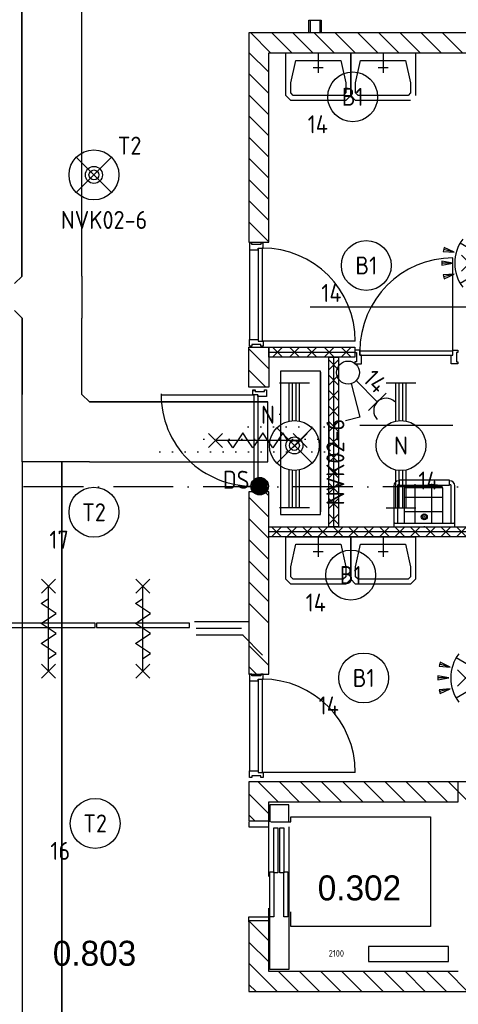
# Model space of a CAD drawing. Header units: millimetres. Extents: x 90707 to 259985, y -1262 to 84291.
# Tile 39 of 85: x 131388 to 135787, y 43625 to 53486. Entities that reach past the tile are written whole.
import ezdxf
from ezdxf.enums import TextEntityAlignment as Align

# ---------------------------------------------------------------- set-up
doc = ezdxf.new("R2010")
doc.units = ezdxf.units.MM
doc.header["$LTSCALE"] = 100
for name, pattern in [('B-SL0', [100000000.0, 0, -100000000.0]), ('CENTER2', [11.25, 7.5, -1.25, 1.25, -1.25]), ('CENTERX2', [40, 25, -5, 5, -5]), ('DASHDOT', [9, 6, -1.5, 0, -1.5]), ('HIDDEN', [9.525, 6.35, -3.175])]:
    doc.linetypes.add(name, pattern=pattern)
doc.layers.get('0').update_dxf_attribs({"linetype": 'CONTINUOUS'})
for name, color, linetype in [('AL$7----_STRAMIEN', 1, 'DASHDOT'), ('AL$8----_HULPLIJNEN', 2, 'CONTINUOUS'), ('AL22----_BINNENWAND', 7, 'CONTINUOUS'), ('AL28----_KONSTRUKTIE', 3, 'CONTINUOUS'), ('AL31----_BUITENKOZ', 7, 'CONTINUOUS'), ('AL32----_BINNENKOZ', 7, 'CONTINUOUS'), ('AL32----_DRAAIR', 7, 'CONTINUOUS'), ('AL32----_DRAAIRICHTING', 1, 'CONTINUOUS'), ('AL65----_BEVEILIGING', 7, 'CONTINUOUS'), ('AL66----_TRANSPINST', 7, 'CONTINUOUS'), ('AL74----_INRSANITAIR', 7, 'CONTINUOUS'), ('ALL-----_REFLIJNEN', 8, 'CONTINUOUS'), ('ALXA1---_RASTER50', 12, 'CONTINUOUS'), ('ALXA7---_KALKZVUIL', 1, 'CONTINUOUS'), ('ALXAB---_PREFABBETON', 1, 'CONTINUOUS'), ('BOUW', 8, 'CONTINUOUS'), ('EB63101-_ATTRIB', 2, 'CONTINUOUS'), ('EB63102-_ATTRIB', 2, 'CONTINUOUS'), ('EB63501-_ATTRIB', 2, 'CONTINUOUS'), ('EB6521--_ATTRIB', 2, 'CONTINUOUS'), ('EL63101-_LICHT-ARM', 3, 'CONTINUOUS'), ('EL63102-_LICHT-SCH', 3, 'CONTINUOUS'), ('EL6333--_BEWAKING', 3, 'CONTINUOUS'), ('EL63501-_NOODVRL-ARM', 3, 'CONTINUOUS'), ('EL6441--_DATACOM', 3, 'CONTINUOUS'), ('EL6521--_BEWAKING', 3, 'CONTINUOUS'), ('KABELGOOT', 8, 'CONTINUOUS'), ('STRAMIEN', 1, 'CENTER2'), ('VOLGNUMMER', 7, 'CONTINUOUS')]:
    doc.layers.add(name, color=color, linetype=linetype)
doc.styles.add('1_8', font='ISO', dxfattribs={"height": 1.8})
doc.styles.add('2_0', font='iso', dxfattribs={"height": 200})
doc.styles.add('BURO-025', font='BUROFONT.shx', dxfattribs={"height": 250})
doc.styles.add('NORATT', font='isocp.shx')
doc.styles.get("Standard").update_dxf_attribs({"font": 'iso.shx'})

# ---------------------------------------------------------------- blocks, each defined once
blk = doc.blocks.new('ES3G00')
blk.add_circle((0, 0), 2.5)
at = {"color": 6, "style": '1_8'}
for tag, flags, p in [('SCHAK', 8, (3.5, 2.75)), ('A_CODE', 8, (0, 0)), ('GROEP', 8, (-3.5, -2.75)), ('KAST', 9, (3.5, -2.75))]:
    blk.add_attdef(tag, text='', height=1.8, dxfattribs=dict(at, flags=flags)).set_placement(p, align=Align.MIDDLE)
blk = doc.blocks.new('EJ3T20')
at = {"color": 0}
for p, q in [((-6.25, -1.5), (-6.25, 1.5)), ((-6.25, -1.5), (-6.25, 1.5)), ((6.25, -1.5), (6.25, 1.5)), ((6.25, -1.5), (6.25, 1.5)), ((-6.25, 0.525), (-2.444, 0.525)), ((-6.25, 0.525), (-2.444, 0.525)), ((-6.25, 0.175), (-2.494, 0.175)), ((-6.25, 0.175), (-2.494, 0.175)), ((2.444, 0.525), (6.25, 0.525)), ((2.444, 0.525), (6.25, 0.525)), ((2.494, 0.175), (6.25, 0.175)), ((2.494, 0.175), (6.25, 0.175)), ((-6.25, -0.175), (-2.494, -0.175)), ((-6.25, -0.175), (-2.494, -0.175)), ((-6.25, -0.525), (-2.444, -0.525)), ((-6.25, -0.525), (-2.444, -0.525)), ((2.444, -0.525), (6.25, -0.525)), ((2.444, -0.525), (6.25, -0.525)), ((2.494, -0.175), (6.25, -0.175)), ((2.494, -0.175), (6.25, -0.175))]:
    blk.add_line(p, q, dxfattribs=at)
blk.add_circle((0, 0), 2.5, dxfattribs=at)
blk.add_circle((0, 0), 2.5, dxfattribs=at)
at = {"style": 'NORATT', "flags": 9}
blk.add_attdef('GELIJK', text='', height=1.8, dxfattribs=at).set_placement((3.5, 5), align=Align.MIDDLE_CENTER)
at = {"color": 6}
for tag, style, flags, p in [('SCHAK', 'NORATT', 8, (3.5, 2.75)), ('SCHAK', '1_8', 8, (3.5, 2.75)), ('A_CODE', 'NORATT', 8, (0, 0)), ('A_CODE', '1_8', 8, (0, 0)), ('GROEP', 'NORATT', 8, (-3.5, -2.75)), ('GROEP', '1_8', 8, (-3.5, -2.75)), ('KAST', 'NORATT', 9, (3.5, -2.75)), ('KAST', '1_8', 9, (3.5, -2.75))]:
    blk.add_attdef(tag, text='', height=1.8, dxfattribs=dict(at, style=style, flags=flags)).set_placement(p, align=Align.MIDDLE)
blk = doc.blocks.new('ES3G01')
at = {"color": 0}
for p, q in [((-1.768, 1.768), (1.768, -1.768)), ((1.768, 1.768), (-1.768, -1.768))]:
    blk.add_line(p, q, dxfattribs=at)
at = {"color": 6}
blk.add_lwpolyline([(1.768, -1.768), (1.75, -1.75)], dxfattribs=at)
blk.add_circle((0, 0), 2.5)
at = {"color": 0}
for radius in [0.85, 0.5]:
    blk.add_circle((0, 0), radius, dxfattribs=at)
at = {"color": 6, "style": '1_8'}
for tag, flags, p in [('A_CODE', 8, (-3.5, 2.75)), ('SCHAK', 8, (3.5, 2.75)), ('GROEP', 8, (-3.5, -2.75)), ('KAST', 9, (3.5, -2.75))]:
    blk.add_attdef(tag, text='', height=1.8, dxfattribs=dict(at, flags=flags)).set_placement(p, align=Align.MIDDLE)
blk = doc.blocks.new('ES652116')
for p, q in [((1.557, 1.087), (2.619, 1.372)), ((-0.813, -0.813), (0.813, 0.813)), ((0.813, -0.813), (-0.813, 0.813)), ((1.7, 0), (2.8, 0)), ((1.557, -1.087), (2.619, -1.372))]:
    blk.add_line(p, q)
blk.add_lwpolyline([(0.964, 2), (-2.5, 0), (0.964, -2)])
for points in [[(2.671, 1.179), (2.568, 1.565), (1.557, 1.087)], [(2.8, -0.2), (2.8, 0.2), (1.7, 0)], [(2.568, -1.565), (2.671, -1.179), (1.557, -1.087)]]:
    blk.add_lwpolyline(points, close=True)
blk.add_arc((-2.5, 0), 4, 322.81924, 37.18076)
at = {"style": '1_8'}
for tag, flags, p in [('SCHAK', 8, (3, 5.5)), ('KAST', 9, (-3, 0.5)), ('M_CODE', 9, (0, 0)), ('DOEL', 9, (-3, -2)), ('GROEP', 9, (-3, -4.5))]:
    blk.add_attdef(tag, text='', height=1.8, dxfattribs=dict(at, flags=flags)).set_placement(p, align=Align.MIDDLE_CENTER)
at = {"style": '1_8', "flags": 8}
blk.add_attdef('CODE', text='', height=1.8, dxfattribs=at).set_placement((0, 0), align=Align.MIDDLE)
blk = doc.blocks.new('EJ3T21')
at = {"color": 0}
for p, q in [((-6.25, -1.5), (-6.25, 1.5)), ((-1.768, 1.768), (1.768, -1.768)), ((1.768, 1.768), (-1.768, -1.768)), ((6.25, -1.5), (6.25, 1.5)), ((-6.25, 0.525), (-2.444, 0.525)), ((-6.25, 0.175), (-2.494, 0.175)), ((2.444, 0.525), (6.25, 0.525)), ((2.494, 0.175), (6.25, 0.175)), ((-6.25, -0.175), (-2.494, -0.175)), ((-6.25, -0.525), (-2.444, -0.525)), ((2.444, -0.525), (6.25, -0.525)), ((2.494, -0.175), (6.25, -0.175))]:
    blk.add_line(p, q, dxfattribs=at)
at = {"color": 6}
blk.add_lwpolyline([(1.768, -1.768), (1.75, -1.75)], dxfattribs=at)
at = {"color": 0}
for radius in [2.5, 0.85, 0.5]:
    blk.add_circle((0, 0), radius, dxfattribs=at)
at = {"color": 6, "style": '1_8'}
for tag, flags, p in [('A_CODE', 8, (-3.5, 2.75)), ('SCHAK', 8, (3.5, 2.75)), ('GROEP', 8, (-3.5, -2.75)), ('KAST', 9, (3.5, -2.75))]:
    blk.add_attdef(tag, text='', height=1.8, dxfattribs=dict(at, flags=flags)).set_placement(p, align=Align.MIDDLE)
blk = doc.blocks.new('ES652102')
for p, q in [((-1.5, 0.9), (-1.5, -0.9)), ((-1.25, 1.22), (-1.25, -1.22)), ((-1, 1.44), (-1, -1.44)), ((-0.75, 1.58), (-0.75, -1.58)), ((-0.5, 1.68), (-0.5, -1.68)), ((-0.25, 1.73), (-0.25, -1.73)), ((0, 1.75), (0, -1.75)), ((0.25, 1.73), (0.25, -1.73)), ((0.5, 1.68), (0.5, -1.68)), ((0.75, 1.58), (0.75, -1.58)), ((1, 1.44), (1, -1.44)), ((1.25, 1.22), (1.25, -1.22)), ((1.5, -0.9), (1.5, 0.9))]:
    blk.add_line(p, q)
blk.add_circle((0, 0), 1.75)
at = {"style": '1_8'}
for tag, p in [('NUMMER', (0, 3.5)), ('CODE', (0, 0))]:
    blk.add_attdef(tag, text='', height=1.8, dxfattribs=at).set_placement(p, align=Align.MIDDLE)
at = {"style": '1_8', "flags": 9}
blk.add_attdef('M_CODE', text='', height=1.8, dxfattribs=at).set_placement((0, 0), align=Align.MIDDLE)
blk = doc.blocks.new('ES3W1A---ES3S1')
for p, q in [((1.25, 4.15), (-1.25, 4.15)), ((1.25, 4.15), (-1.25, 4.15)), ((0, 4.15), (0, 1.15)), ((0, 4.15), (0, 1.15))]:
    blk.add_line(p, q)
blk.add_lwpolyline([(0.575, 0.996), (2.309, 4), (3.608, 3.25)])
blk.add_lwpolyline([(0.575, 0.996), (2.309, 4), (3.608, 3.25)])
blk.add_circle((0, 0), 1.15)
blk.add_circle((0, 0), 1.15)
blk.add_arc((0, 5.4), 1.25, 180, 0)
blk.add_arc((0, 5.4), 1.25, 180, 0)
for tag, style, flags, p in [('VERMOGEN', 'NORATT', 9, (-2.5, 6.65)), ('VERMOGEN', '1_8', 9, (-2.5, 6.65)), ('GROEP', 'NORATT', 8, (0, 7.15)), ('GROEP', '1_8', 8, (0, 7.15)), ('KAST', '1_8', 9, (2.5, 6.65))]:
    blk.add_attdef(tag, text='', height=1.8, rotation=90, dxfattribs=dict(style=style, flags=flags)).set_placement(p, align=Align.MIDDLE)
at = {"width": 0.7, "flags": 8}
for tag, style, p in [('SCHAK', 'NORATT', (2.5, 6.775)), ('SCHAK', '1_8', (2.5, 6.775)), ('TAL', 'NORATT', (-2.5, 6.65)), ('TAL', '1_8', (-2.5, 6.65)), ('DOEL', 'NORATT', (-1.5, 2.65)), ('DOEL', '1_8', (-1.5, 2.65))]:
    blk.add_attdef(tag, text='', height=1.8, rotation=90, dxfattribs=dict(at, style=style)).set_placement(p, align=Align.MIDDLE)
for tag, style, flags, p in [('SCHAK', '1_8', 8, (3, 5.5)), ('KAST', 'NORATT', 9, (-3, 0.5)), ('KAST', '1_8', 9, (-3, 0.5)), ('M_CODE', 'NORATT', 9, (0, 0)), ('M_CODE', '1_8', 9, (0, 0)), ('DOEL', '1_8', 9, (-3, -2)), ('GROEP', '1_8', 9, (-3, -4.5))]:
    blk.add_attdef(tag, text='', height=1.8, dxfattribs=dict(style=style, flags=flags)).set_placement(p, align=Align.MIDDLE_CENTER)
blk = doc.blocks.new('EH100000')
at = {"linetype": 'ByBlock'}
for p, q in [((1, 0.5), (0, 0.5)), ((1, 0.5, 1), (0, 0.5, 1)), ((0, -0.5, 1), (1, -0.5, 1)), ((1, -0.5), (0, -0.5))]:
    blk.add_line(p, q, dxfattribs=at)
at = {"linetype": 'ByBlock', "invisible_edges": 15}
for points in [[(1, -0.5), (0, -0.5), (0, 0.5), (1, 0.5)], [(0, 0.5), (1, 0.5), (1, 0.5, 1), (0, 0.5, 1)], [(0, -0.5, 1), (1, -0.5, 1), (1, -0.5), (0, -0.5)]]:
    blk.add_3dface(points, dxfattribs=at)
at = {"linetype": 'ByBlock', "style": '2_0', "flags": 8}
blk.add_attdef('FUNCTIE', text='', height=0.5, dxfattribs=at).set_placement((0.5, 0), align=Align.MIDDLE)
at = {"linetype": 'ByBlock', "flags": 9}
blk.add_attdef('SCHOT', text='', height=0.5, dxfattribs=at).set_placement((0.5, 0), align=Align.MIDDLE)
blk = doc.blocks.new('EH100003')
blk.add_lwpolyline([(-1, -0.5), (0, -0.5), (0, 0.5), (-1, 0.5)])
at = {"style": '2_0', "flags": 9}
for tag in ['FUNCTIE', 'SCHOT']:
    blk.add_attdef(tag, text='', height=0.5, dxfattribs=at).set_placement((0, 0), align=Align.MIDDLE)
blk = doc.blocks.new('EH100005')
blk.add_lwpolyline([(-1, -0.5), (0, -0.5), (0, 0.5), (-1, 0.5)])
at = {"style": '2_0', "flags": 9}
blk.add_attdef('HULPSTUK', text='', height=0.5, dxfattribs=at).set_placement((0, 0), align=Align.MIDDLE)
blk = doc.blocks.new('KG2MM')
at = {"linetype": 'B-SL0'}
for p, q in [((375, -300), (375, 300)), ((-300, -375), (300, -375))]:
    blk.add_line(p, q, dxfattribs=at)
at = {"linetype": 'ByBlock'}
for points in [[(-300, -375), (-300, 300), (-300, 300), (375, 300)], [(375, -300), (375, -300), (300, -375), (300, -375)]]:
    blk.add_lwpolyline(points, dxfattribs=at)
at = {"flags": 3}
blk.add_attdef('HULPSTUK', (0, 0), '', height=1, rotation=270, dxfattribs=at)
blk = doc.blocks.new('KG3MFM')
at = {"linetype": 'B-SL0'}
for p, q in [((-210, 300), (-210, -300)), ((210, -300), (210, 300)), ((-135, -375), (135, -375))]:
    blk.add_line(p, q, dxfattribs=at)
at = {"linetype": 'ByBlock'}
for points in [[(-210, 300), (0, 300), (0, 300), (210, 300)], [(-135, -375), (-135, -375), (-210, -300), (-210, -300)], [(210, -300), (210, -300), (135, -375), (135, -375)]]:
    blk.add_lwpolyline(points, dxfattribs=at)
at = {"flags": 3}
blk.add_attdef('HULPSTUK', (0, 0), '', height=1, rotation=90, dxfattribs=at)
blk = doc.blocks.new('A$Cca306792')
at = {"layer": 'KABELGOOT'}
h = blk.add_hatch(dxfattribs=at)
h.set_pattern_fill('KABELGT', color=256, scale=20, style=0)
h.set_pattern_definition([(0, (33037.4, -102090.6), (62.5, 125), [2, -125])])
edge = h.paths.add_edge_path(flags=16)
edge.add_line((43282.1, 50318), (43372.2, 50318))
edge = h.paths.add_edge_path(flags=16)
edge.add_line((43372.2, 50318), (43372.2, 50919.2))
edge = h.paths.add_edge_path(flags=16)
edge.add_line((43372.2, 50919.2), (43282.1, 50919.2))
edge = h.paths.add_edge_path(flags=17)
edge.add_line((43282.1, 50919.2), (43282.1, 50318))
edge = h.paths.add_edge_path()
edge.add_line((43282.1, 50318), (43372.2, 50919.2))
edge = h.paths.add_edge_path(flags=16)
edge.add_line((43282.1, 50919.2), (43372.2, 50318))
edge = h.paths.add_edge_path()
edge.add_line((43372.2, 50318), (41294.6, 50319.2))
edge.add_line((43372.2, 50919.2), (41894.6, 50919.2))
edge.add_line((43368.3, 50719.2), (43368.3, 50319.2))
at = {"layer": 'AL$7----_STRAMIEN', "color": 1}
blk.add_lwpolyline([(146221.5, 50069.5), (3931.4, 50069.5)], dxfattribs=at)
at = {"layer": 'AL$8----_HULPLIJNEN', "color": 8, "linetype": 'HIDDEN'}
for p, q in [((42768.3, 45214.7), (42768.3, 46914.7)), ((42768.3, 46914.7), (44668.3, 46914.7)), ((44668.3, 45214.7), (42768.3, 45214.7))]:
    blk.add_line(p, q, dxfattribs=at)
at = {"layer": 'AL22----_BINNENWAND', "color": 8}
for p, q in [((43168.3, 54742.7), (43293.3, 54742.7)), ((43168.3, 54614.7), (43168.3, 54742.7)), ((43293.3, 54742.7), (43293.3, 54614.7)), ((43293.3, 54614.7), (43168.3, 54614.7)), ((42768.3, 51469.2), (43630.8, 51469.2)), ((42768.3, 51369.2), (42768.3, 51469.2)), ((43630.8, 51469.2), (43630.8, 51369.2)), ((43630.8, 51369.2), (42768.3, 51369.2)), ((43368.3, 49669.2), (43368.3, 51369.2)), ((43368.3, 51369.2), (43468.3, 51369.2)), ((43468.3, 51369.2), (43468.3, 49669.2)), ((42768.3, 49569.2), (42768.3, 49669.2)), ((42768.3, 49669.2), (44782.3, 49669.2)), ((43468.3, 49669.2), (43368.3, 49669.2)), ((44882.3, 49569.2), (42768.3, 49569.2))]:
    blk.add_line(p, q, dxfattribs=at)
at = {"layer": 'AL22----_BINNENWAND', "color": 8, "linetype": 'Continuous'}
for p, q in [((43183.3, 54742.7), (43183.3, 54614.7)), ((43278.3, 54742.7), (43278.3, 54614.7))]:
    blk.add_line(p, q, dxfattribs=at)
at = {"layer": 'AL28----_KONSTRUKTIE', "color": 8, "linetype": 'Continuous'}
for p, q in [((48918.3, 54614.7), (42568.3, 54614.7)), ((42568.3, 54614.7), (42568.3, 52519.2)), ((42768.3, 52519.2), (42768.3, 54414.7)), ((42768.3, 54414.7), (48718.3, 54414.7)), ((42568.3, 52519.2), (42768.3, 52519.2)), ((42568.3, 51069.2), (42568.3, 51469.2)), ((42568.3, 51469.2), (42768.3, 51469.2)), ((42768.3, 51469.2), (42768.3, 51069.2)), ((42768.3, 51069.2), (42568.3, 51069.2)), ((42768.3, 50019.2), (42568.3, 50019.2)), ((42568.3, 50019.2), (42568.3, 48193.7)), ((42768.3, 48193.7), (42768.3, 50019.2)), ((42568.3, 48193.7), (42768.3, 48193.7)), ((42768.3, 47114.7), (42568.3, 47114.7)), ((42568.3, 47114.7), (42568.3, 46724.7)), ((44868.3, 47114.7), (42768.3, 47114.7)), ((42768.3, 47114.7), (42768.3, 47114.7)), ((42768.3, 46724.7), (42768.3, 46914.7)), ((42768.3, 46914.7), (44668.3, 46914.7)), ((42568.3, 46724.7), (42768.3, 46724.7)), ((42768.3, 45724.7), (42568.3, 45724.7)), ((42568.3, 45724.7), (42568.3, 45014.7)), ((42768.3, 45214.7), (42768.3, 45724.7)), ((44668.3, 45214.7), (42768.3, 45214.7)), ((42568.3, 45014.7), (44768.3, 45014.7))]:
    blk.add_line(p, q, dxfattribs=at)
at = {"layer": 'AL31----_BUITENKOZ', "color": 8, "linetype": 'Continuous'}
for p, q in [((41026.9, 48702.5), (40092.4, 48702.5)), ((40092.4, 48661.5), (41026.9, 48661.5)), ((41026.9, 48661.5), (41026.9, 48702.5)), ((41038.9, 48702.5), (41038.9, 48661.5)), ((41973.4, 48702.5), (41038.9, 48702.5)), ((41038.9, 48661.5), (41973.4, 48661.5)), ((41973.4, 48661.5), (41973.4, 48702.5))]:
    blk.add_line(p, q, dxfattribs=at)
at = {"layer": 'AL32----_BINNENKOZ', "color": 8}
for p, q in [((42598.3, 52511.2), (42573.3, 52511.2)), ((42573.3, 52511.2), (42573.3, 52444.2)), ((42598.3, 52495.2), (42598.3, 52511.2)), ((42687.3, 52495.2), (42598.3, 52495.2)), ((42661.3, 52461.2), (42661.3, 51527.2)), ((42661.3, 52444.2), (42661.3, 52461.2)), ((42661.3, 52461.2), (42712.3, 52461.2)), ((42712.3, 52511.2), (42687.3, 52511.2)), ((42687.3, 52511.2), (42687.3, 52495.2)), ((42701.3, 52461.2), (42701.3, 51527.2)), ((42712.3, 52461.2), (42712.3, 52511.2)), ((42573.3, 52444.2), (42661.3, 52444.2)), ((42573.3, 51477.2), (42573.3, 51544.2)), ((42573.3, 51544.2), (42661.3, 51544.2)), ((42598.3, 51477.2), (42573.3, 51477.2)), ((42687.3, 51493.2), (42598.3, 51493.2)), ((42598.3, 51493.2), (42598.3, 51477.2)), ((42661.3, 51544.2), (42661.3, 51527.2)), ((42661.3, 51527.2), (42712.3, 51527.2)), ((42687.3, 51477.2), (42687.3, 51493.2)), ((42712.3, 51477.2), (42687.3, 51477.2)), ((42712.3, 51527.2), (42712.3, 51477.2)), ((43630.8, 51438.7), (43630.8, 51413.7)), ((43680.8, 51438.7), (43630.8, 51438.7)), ((43630.8, 51413.7), (43646.8, 51413.7)), ((43646.8, 51413.7), (43646.8, 51321.7)), ((43680.8, 51387.7), (43680.8, 51438.7)), ((44614.8, 51427.7), (43680.8, 51427.7)), ((44614.8, 51427.7), (43680.8, 51427.7)), ((43680.8, 51427.7), (43680.8, 51387.7)), ((43697.8, 51387.7), (43680.8, 51387.7)), ((43680.8, 51387.7), (44614.8, 51387.7)), ((43697.8, 51299.7), (43697.8, 51387.7)), ((44597.8, 51299.7), (44597.8, 51387.7)), ((44597.8, 51387.7), (44614.8, 51387.7)), ((44614.8, 51387.7), (44614.8, 51438.7)), ((44614.8, 51438.7), (44664.8, 51438.7)), ((44614.8, 51387.7), (44614.8, 51427.7)), ((44664.8, 51413.7), (44648.8, 51413.7)), ((44648.8, 51413.7), (44648.8, 51321.7)), ((44664.8, 51438.7), (44664.8, 51413.7)), ((43646.8, 51321.7), (43630.8, 51321.7)), ((43630.8, 51321.7), (43630.8, 51299.7)), ((43630.8, 51299.7), (43697.8, 51299.7)), ((44664.8, 51299.7), (44597.8, 51299.7)), ((44648.8, 51321.7), (44664.8, 51321.7)), ((44664.8, 51321.7), (44664.8, 51299.7)), ((41687.6, 50991.2), (42617.6, 50991.2)), ((42606.6, 51041.2), (42631.6, 51041.2)), ((42606.6, 50991.2), (42606.6, 51041.2)), ((42606.6, 51032.9), (42631.6, 51032.9)), ((42657.6, 50991.2), (42606.6, 50991.2)), ((42617.6, 50991.2), (42617.6, 50077.2)), ((42631.6, 51041.2), (42631.6, 51025.2)), ((42631.6, 51025.2), (42723.6, 51025.2)), ((42657.6, 50991.2), (42657.6, 50077.2)), ((42657.6, 50974.2), (42657.6, 50991.2)), ((42723.6, 51025.2), (42723.6, 51041.2)), ((42723.6, 51041.2), (42745.6, 51041.2)), ((42745.6, 51041.2), (42745.6, 50974.2)), ((42745.6, 50974.2), (42657.6, 50974.2)), ((43680.8, 50687.7), (44614.8, 50687.7)), ((42745.6, 50094.2), (42657.6, 50094.2)), ((42657.6, 50094.2), (42657.6, 50077.2)), ((42745.6, 50027.2), (42745.6, 50094.2)), ((42657.6, 50077.2), (42606.6, 50077.2)), ((42606.6, 50077.2), (42606.6, 50027.2)), ((42606.6, 50027.2), (42631.6, 50027.2)), ((42631.6, 50027.2), (42631.6, 50043.2)), ((42631.6, 50043.2), (42723.6, 50043.2)), ((42723.6, 50043.2), (42723.6, 50027.2)), ((42723.6, 50027.2), (42745.6, 50027.2)), ((42021.4, 48719.7), (42560.8, 48719.7)), ((42038.4, 48655.5), (42493.8, 48655.5)), ((42038.4, 48588.5), (42510.8, 48588.5)), ((42598.3, 48193.7), (42573.3, 48193.7)), ((42573.3, 48193.7), (42573.3, 48126.7)), ((42573.3, 48126.7), (42661.3, 48126.7)), ((42598.3, 48177.7), (42598.3, 48193.7)), ((42687.3, 48177.7), (42598.3, 48177.7)), ((42661.3, 48143.7), (42661.3, 47209.7)), ((42661.3, 48126.7), (42661.3, 48143.7)), ((42661.3, 48143.7), (42712.3, 48143.7)), ((42712.3, 48193.7), (42687.3, 48193.7)), ((42687.3, 48193.7), (42687.3, 48177.7)), ((42701.3, 48143.7), (42701.3, 47209.7)), ((42712.3, 48143.7), (42712.3, 48193.7)), ((42573.3, 47159.7), (42573.3, 47226.7)), ((42573.3, 47226.7), (42661.3, 47226.7)), ((42598.3, 47159.7), (42573.3, 47159.7)), ((42687.3, 47175.7), (42598.3, 47175.7)), ((42598.3, 47175.7), (42598.3, 47159.7)), ((42661.3, 47226.7), (42661.3, 47209.7)), ((42661.3, 47209.7), (42712.3, 47209.7)), ((42687.3, 47159.7), (42687.3, 47175.7)), ((42712.3, 47159.7), (42687.3, 47159.7)), ((42712.3, 47209.7), (42712.3, 47159.7))]:
    blk.add_line(p, q, dxfattribs=at)
at = {"layer": 'AL32----_BINNENKOZ', "color": 8, "linetype": 'Continuous'}
for p, q in [((42573.3, 52444.2), (42573.3, 51544.2)), ((42573.3, 48126.7), (42573.3, 47226.7))]:
    blk.add_line(p, q, dxfattribs=at)
at = {"layer": 'AL32----_BINNENKOZ', "color": 8}
blk.add_arc((42604.1, 50993.6), 916.5, 179.65001, 270.84499, dxfattribs=at)
at = {"layer": 'AL32----_DRAAIR', "color": 8}
for p, q in [((43635.3, 51527.2), (42701.3, 51527.2)), ((43635.3, 47209.7), (42701.3, 47209.7))]:
    blk.add_line(p, q, dxfattribs=at)
for centre in [(42701.3, 51527.2), (42701.3, 47209.7)]:
    blk.add_arc(centre, 934, 0, 90, dxfattribs=at)
at = {"layer": 'AL32----_DRAAIRICHTING', "color": 8}
blk.add_line((44614.8, 51427.7), (44614.8, 52361.7), dxfattribs=at)
blk.add_arc((44614.8, 51427.7), 934, 90, 180, dxfattribs=at)
at = {"layer": 'AL65----_BEVEILIGING', "color": 8, "linetype": 'Continuous'}
for p, q in [((42302.6, 50464.2), (42162.6, 50604.2)), ((42302.6, 50604.2), (42162.6, 50464.2)), ((42507.6, 50609.2), (42407.6, 50459.2)), ((42557.6, 50534.2), (42507.6, 50609.2)), ((42707.6, 50609.2), (42607.6, 50459.2)), ((42757.6, 50534.2), (42707.6, 50609.2)), ((42907.6, 50609.2), (42807.6, 50459.2)), ((42957.6, 50534.2), (42907.6, 50609.2)), ((43152.6, 50464.2), (43012.6, 50604.2)), ((43152.6, 50604.2), (43012.6, 50464.2)), ((43082.6, 50534.2), (42232.6, 50534.2)), ((42407.6, 50459.2), (42357.6, 50534.2)), ((42607.6, 50459.2), (42557.6, 50534.2)), ((42807.6, 50459.2), (42757.6, 50534.2)), ((40489.7, 49004.5), (40629.7, 49144.5)), ((40629.7, 49004.5), (40489.7, 49144.5)), ((41436.2, 49004.5), (41576.2, 49144.5)), ((41576.2, 49004.5), (41436.2, 49144.5)), ((40559.7, 48224.5), (40559.7, 49074.5)), ((41506.2, 48224.5), (41506.2, 49074.5)), ((40484.7, 48899.5), (40559.7, 48949.5)), ((41431.2, 48899.5), (41506.2, 48949.5)), ((40634.7, 48799.5), (40484.7, 48899.5)), ((41581.2, 48799.5), (41431.2, 48899.5)), ((40484.7, 48699.5), (40559.7, 48749.5)), ((40559.7, 48749.5), (40634.7, 48799.5)), ((41431.2, 48699.5), (41506.2, 48749.5)), ((41506.2, 48749.5), (41581.2, 48799.5)), ((40634.7, 48599.5), (40484.7, 48699.5)), ((41581.2, 48599.5), (41431.2, 48699.5)), ((40484.7, 48499.5), (40559.7, 48549.5)), ((40559.7, 48549.5), (40634.7, 48599.5)), ((41431.2, 48499.5), (41506.2, 48549.5)), ((41506.2, 48549.5), (41581.2, 48599.5)), ((40634.7, 48399.5), (40484.7, 48499.5)), ((41581.2, 48399.5), (41431.2, 48499.5)), ((40559.7, 48349.5), (40634.7, 48399.5)), ((41506.2, 48349.5), (41581.2, 48399.5)), ((40489.7, 48154.5), (40629.7, 48294.5)), ((40629.7, 48154.5), (40489.7, 48294.5)), ((41436.2, 48154.5), (41576.2, 48294.5)), ((41576.2, 48154.5), (41436.2, 48294.5))]:
    blk.add_line(p, q, dxfattribs=at)
at = {"layer": 'AL66----_TRANSPINST', "color": 8, "linetype": 'Continuous'}
for p, q in [((42968.3, 46884.7), (42778.3, 46884.7)), ((42778.3, 46884.7), (42778.3, 46714.7)), ((42968.3, 46714.7), (42968.3, 46884.7)), ((42988.3, 46714.7), (42988.3, 46764.7)), ((42988.3, 46764.7), (44388.3, 46764.7)), ((44388.3, 46764.7), (44388.3, 45664.7)), ((42568.3, 46714.7), (42568.3, 46664.7)), ((42568.3, 46664.7), (42768.3, 46664.7)), ((42788.3, 46714.7), (42988.3, 46714.7)), ((42818.3, 46654.7), (42858.3, 46654.7)), ((42818.3, 46204.7), (42818.3, 46654.7)), ((42858.3, 46654.7), (42858.3, 46204.7)), ((42878.3, 46654.7), (42918.3, 46654.7)), ((42878.3, 46204.7), (42878.3, 46654.7)), ((42918.3, 46654.7), (42918.3, 46204.7)), ((42968.3, 46664.7), (42968.3, 45764.7)), ((42778.3, 46214.7), (42818.3, 46214.7)), ((42778.3, 45764.7), (42778.3, 46214.7)), ((42818.3, 46214.7), (42818.3, 45764.7)), ((42858.3, 46204.7), (42818.3, 46204.7)), ((42918.3, 46204.7), (42878.3, 46204.7)), ((42918.3, 46214.7), (42958.3, 46214.7)), ((42918.3, 45764.7), (42918.3, 46214.7)), ((42958.3, 46214.7), (42958.3, 45764.7)), ((42568.3, 45714.7), (42568.3, 45764.7)), ((42568.3, 45764.7), (42768.3, 45764.7)), ((42778.3, 45234.7), (42778.3, 45764.7)), ((42818.3, 45764.7), (42778.3, 45764.7)), ((42958.3, 45764.7), (42918.3, 45764.7)), ((42968.3, 45764.7), (42968.3, 45234.7)), ((42988.3, 45664.7), (42988.3, 45814.7)), ((44388.3, 45664.7), (42988.3, 45664.7)), ((44568.3, 45464.7), (43768.3, 45464.7)), ((43768.3, 45464.7), (43768.3, 45314.7)), ((44568.3, 45314.7), (44568.3, 45464.7)), ((43768.3, 45314.7), (44568.3, 45314.7)), ((42968.3, 45234.7), (42778.3, 45234.7))]:
    blk.add_line(p, q, dxfattribs=at)
at = {"layer": 'AL74----_INRSANITAIR', "color": 8, "linetype": 'Continuous'}
for p, q in [((42938.8, 54114.7), (42938.8, 54414.7)), ((42938.8, 54414.7), (43588.8, 54414.7)), ((42988.8, 54114.7), (43038.8, 54339.7)), ((43038.8, 54339.7), (43488.8, 54339.7)), ((43263.8, 54414.7), (43263.8, 54214.7)), ((43488.8, 54339.7), (43538.8, 54114.7)), ((43588.8, 54414.7), (43588.8, 54114.7)), ((43588.8, 54114.7), (43588.8, 54414.7)), ((43638.8, 54114.7), (43688.8, 54339.7)), ((43688.8, 54339.7), (44138.8, 54339.7)), ((43913.8, 54414.7), (43913.8, 54214.7)), ((44138.8, 54339.7), (44188.8, 54114.7)), ((44238.8, 54414.7), (44238.8, 54114.7)), ((43313.8, 54264.7), (43213.8, 54264.7)), ((43963.8, 54264.7), (43863.8, 54264.7)), ((42938.8, 53989.7), (42938.8, 54114.7)), ((42988.8, 54014.7), (42988.8, 54114.7)), ((43538.8, 54114.7), (43538.8, 54014.7)), ((43588.8, 54114.7), (43588.8, 53989.7)), ((43588.8, 53989.7), (43588.8, 54114.7)), ((43638.8, 54014.7), (43638.8, 54114.7)), ((44188.8, 54114.7), (44188.8, 54014.7)), ((44238.8, 54114.7), (44238.8, 53989.7)), ((42988.8, 53939.7), (42938.8, 53989.7)), ((43013.8, 53989.7), (42988.8, 54014.7)), ((43538.8, 53939.7), (42988.8, 53939.7)), ((43513.8, 53989.7), (43013.8, 53989.7)), ((43538.8, 54014.7), (43513.8, 53989.7)), ((43588.8, 53989.7), (43538.8, 53939.7)), ((43638.8, 53939.7), (43588.8, 53989.7)), ((43663.8, 53989.7), (43638.8, 54014.7)), ((44188.8, 53939.7), (43638.8, 53939.7)), ((44163.8, 53989.7), (43663.8, 53989.7)), ((44188.8, 54014.7), (44163.8, 53989.7)), ((44234.4, 49713.2), (44234.4, 50095.7)), ((44403.6, 49710), (44403.6, 50098.9)), ((44513.8, 50060), (44125.8, 50060)), ((44125.8, 50060), (44125.8, 49710)), ((44513.8, 49708.4), (44513.8, 50060)), ((44513.8, 49961.2), (44125.8, 49961.2)), ((44513.8, 49818.6), (44125.8, 49818.6)), ((42938.8, 49269.2), (42938.8, 49569.2)), ((42938.8, 49569.2), (43588.8, 49569.2)), ((43263.8, 49569.2), (43263.8, 49369.2)), ((43588.8, 49569.2), (43588.8, 49269.2)), ((43588.8, 49269.2), (43588.8, 49569.2)), ((43588.8, 49569.2), (44238.8, 49569.2)), ((43913.8, 49569.2), (43913.8, 49369.2)), ((44238.8, 49569.2), (44238.8, 49269.2)), ((42988.8, 49269.2), (43038.8, 49494.2)), ((43038.8, 49494.2), (43488.8, 49494.2)), ((43313.8, 49419.2), (43213.8, 49419.2)), ((43488.8, 49494.2), (43538.8, 49269.2)), ((43638.8, 49269.2), (43688.8, 49494.2)), ((43688.8, 49494.2), (44138.8, 49494.2)), ((43963.8, 49419.2), (43863.8, 49419.2)), ((44138.8, 49494.2), (44188.8, 49269.2)), ((42938.8, 49144.2), (42938.8, 49269.2)), ((42988.8, 49169.2), (42988.8, 49269.2)), ((43538.8, 49269.2), (43538.8, 49169.2)), ((43588.8, 49269.2), (43588.8, 49144.2)), ((43588.8, 49144.2), (43588.8, 49269.2)), ((43638.8, 49169.2), (43638.8, 49269.2)), ((44188.8, 49269.2), (44188.8, 49169.2)), ((44238.8, 49269.2), (44238.8, 49144.2)), ((42988.8, 49094.2), (42938.8, 49144.2)), ((43013.8, 49144.2), (42988.8, 49169.2)), ((43513.8, 49144.2), (43013.8, 49144.2)), ((43538.8, 49169.2), (43513.8, 49144.2)), ((43588.8, 49144.2), (43538.8, 49094.2)), ((43638.8, 49094.2), (43588.8, 49144.2)), ((43663.8, 49144.2), (43638.8, 49169.2)), ((44163.8, 49144.2), (43663.8, 49144.2)), ((44188.8, 49169.2), (44163.8, 49144.2)), ((44238.8, 49144.2), (44188.8, 49094.2)), ((43538.8, 49094.2), (42988.8, 49094.2)), ((44188.8, 49094.2), (43638.8, 49094.2))]:
    blk.add_line(p, q, dxfattribs=at)
at = {"layer": 'AL74----_INRSANITAIR', "color": 8}
for p, q in [((44077.3, 50129.2), (44072.3, 50129.2)), ((44077.3, 50094.2), (44072.3, 50094.2)), ((44077.3, 50084.2), (44077.3, 50139.2)), ((44077.3, 50139.2), (44577.3, 50139.2)), ((44577.3, 50139.2), (44577.3, 50084.2)), ((44582.3, 50129.2), (44577.3, 50129.2)), ((44582.3, 50094.2), (44577.3, 50094.2)), ((44022.3, 50079.2), (44022.3, 49679.2)), ((44057.3, 50079.2), (44057.3, 49714.2)), ((44577.3, 50084.2), (44077.3, 50084.2)), ((44597.3, 49714.2), (44597.3, 50079.2)), ((44632.3, 49679.2), (44632.3, 50079.2)), ((44032.3, 49704.2), (44622.3, 49704.2)), ((44317.7, 49769.2), (44336.2, 49769.2)), ((44327.3, 49761.3), (44327.3, 49777.2)), ((44032.3, 49669.2), (44622.3, 49669.2)), ((44327.3, 49676.4), (44327.3, 49661.9))]:
    blk.add_line(p, q, dxfattribs=at)
for radius in [30, 20]:
    blk.add_circle((44327.3, 49769.2), radius, dxfattribs=at)
for centre, radius, start, end in [((44072.3, 50079.2), 50, 90, 180), ((44072.3, 50079.2), 15, 90, 180), ((44582.3, 50079.2), 50, 0, 90), ((44582.3, 50079.2), 15, 0, 90), ((44032.3, 49694.2), 10, 90, 180), ((44067.3, 49714.2), 10, 180, 270), ((44587.3, 49714.2), 10, 270, 0), ((44622.3, 49694.2), 10, 0, 90), ((44032.3, 49679.2), 10, 180, 270), ((44622.3, 49679.2), 10, 270, 0)]:
    blk.add_arc(centre, radius, start, end, dxfattribs=at)
at = {"layer": 'ALL-----_REFLIJNEN', "color": 8, "linetype": 'Continuous'}
for p, q in [((42768.3, 51419.2), (43630.8, 51419.2)), ((43418.3, 51369.2), (43418.3, 49669.2)), ((44832.3, 49619.2), (42768.3, 49619.2))]:
    blk.add_line(p, q, dxfattribs=at)
at = {"layer": 'ALXA1---_RASTER50', "color": 8}
blk.add_line((44668.3, 46914.7), (44668.3, 47114.7), dxfattribs=at)
at = {"layer": 'ALXA7---_KALKZVUIL', "color": 8}
for p, q in [((42904.6, 51469.2), (42804.6, 51369.2)), ((42804.6, 51469.2), (42904.6, 51369.2)), ((43077.1, 51469.2), (42977.1, 51369.2)), ((42977.1, 51469.2), (43077.1, 51369.2)), ((43249.6, 51469.2), (43149.6, 51369.2)), ((43149.6, 51469.2), (43249.6, 51369.2)), ((43422.1, 51469.2), (43322.1, 51369.2)), ((43322.1, 51469.2), (43422.1, 51369.2)), ((43594.6, 51469.2), (43494.6, 51369.2)), ((43494.6, 51469.2), (43594.6, 51369.2)), ((43468.3, 51241.9), (43368.3, 51341.9)), ((43468.3, 51341.9), (43368.3, 51241.9)), ((43468.3, 51087.4), (43368.3, 51187.4)), ((43468.3, 51187.4), (43368.3, 51087.4)), ((43468.3, 50932.8), (43368.3, 51032.8)), ((43468.3, 51032.8), (43368.3, 50932.8)), ((43468.3, 50778.3), (43368.3, 50878.3)), ((43468.3, 50878.3), (43368.3, 50778.3)), ((43468.3, 50623.7), (43368.3, 50723.7)), ((43468.3, 50723.7), (43368.3, 50623.7)), ((43468.3, 50469.2), (43368.3, 50569.2)), ((43468.3, 50569.2), (43368.3, 50469.2)), ((43468.3, 50314.6), (43368.3, 50414.6)), ((43468.3, 50414.6), (43368.3, 50314.6)), ((43468.3, 50160.1), (43368.3, 50260.1)), ((43468.3, 50260.1), (43368.3, 50160.1)), ((43468.3, 50005.5), (43368.3, 50105.5)), ((43468.3, 50105.5), (43368.3, 50005.5)), ((43468.3, 49851), (43368.3, 49951)), ((43468.3, 49951), (43368.3, 49851)), ((43468.3, 49696.5), (43368.3, 49796.5)), ((43468.3, 49796.5), (43368.3, 49696.5)), ((42795.5, 49569.2), (42895.5, 49669.2)), ((42895.5, 49569.2), (42795.5, 49669.2)), ((42950, 49569.2), (43050, 49669.2)), ((43050, 49569.2), (42950, 49669.2)), ((43104.4, 49569.2), (43204.4, 49669.2)), ((43204.4, 49569.2), (43104.4, 49669.2)), ((43258.9, 49569.2), (43358.9, 49669.2)), ((43358.9, 49569.2), (43258.9, 49669.2)), ((43413.3, 49569.2), (43513.3, 49669.2)), ((43513.3, 49569.2), (43413.3, 49669.2)), ((43567.8, 49569.2), (43667.8, 49669.2)), ((43667.8, 49569.2), (43567.8, 49669.2)), ((43722.2, 49569.2), (43822.2, 49669.2)), ((43822.2, 49569.2), (43722.2, 49669.2)), ((43876.6, 49569.2), (43976.6, 49669.2)), ((43976.6, 49569.2), (43876.6, 49669.2)), ((44031.1, 49569.2), (44131.1, 49669.2)), ((44131.1, 49569.2), (44031.1, 49669.2)), ((44185.5, 49569.2), (44285.5, 49669.2)), ((44285.5, 49569.2), (44185.5, 49669.2)), ((44340, 49569.2), (44440, 49669.2)), ((44440, 49569.2), (44340, 49669.2)), ((44494.4, 49569.2), (44594.4, 49669.2)), ((44594.4, 49569.2), (44494.4, 49669.2)), ((44648.9, 49569.2), (44748.9, 49669.2)), ((44748.9, 49569.2), (44648.9, 49669.2))]:
    blk.add_line(p, q, dxfattribs=at)
at = {"layer": 'ALXAB---_PREFABBETON', "color": 8}
for p, q in [((42786.3, 54414.7), (42586.3, 54614.7)), ((42998.4, 54414.7), (42798.4, 54614.7)), ((43210.5, 54414.7), (43010.5, 54614.7)), ((43422.7, 54414.7), (43222.7, 54614.7)), ((43634.8, 54414.7), (43434.8, 54614.7)), ((43860.7, 54414.7), (43660.7, 54614.7)), ((44072.8, 54414.7), (43872.8, 54614.7)), ((44285, 54414.7), (44085, 54614.7)), ((44497.1, 54414.7), (44297.1, 54614.7)), ((44709.2, 54414.7), (44509.2, 54614.7)), ((42768.3, 54220.5), (42568.3, 54420.5)), ((42768.3, 54008.4), (42568.3, 54208.4)), ((42768.3, 53796.2), (42568.3, 53996.2)), ((42768.3, 53584.1), (42568.3, 53784.1)), ((42768.3, 53372), (42568.3, 53572)), ((42768.3, 53159.8), (42568.3, 53359.8)), ((42768.3, 52947.7), (42568.3, 53147.7)), ((42768.3, 52735.6), (42568.3, 52935.6)), ((42768.3, 52523.4), (42568.3, 52723.4)), ((42768.3, 51250.6), (42568.3, 51450.6)), ((42768.3, 51462.8), (42761.9, 51469.2)), ((42737.6, 51069.2), (42568.3, 51238.5)), ((42768.3, 49977.8), (42727, 50019.2)), ((42768.3, 49765.7), (42568.3, 49965.7)), ((42768.3, 49553.6), (42568.3, 49753.6)), ((42768.3, 49341.5), (42568.3, 49541.5)), ((42768.3, 49129.3), (42568.3, 49329.3)), ((42768.3, 48917.2), (42568.3, 49117.2)), ((42768.3, 48705.1), (42568.3, 48905.1)), ((42706.1, 48385.1), (42506.1, 48585.1)), ((42768.3, 48280.8), (42568.3, 48480.8)), ((42643.3, 48193.7), (42568.3, 48268.7)), ((42861.6, 46914.7), (42661.6, 47114.7)), ((43073.8, 46914.7), (42873.8, 47114.7)), ((43285.9, 46914.7), (43085.9, 47114.7)), ((43498, 46914.7), (43298, 47114.7)), ((43710.2, 46914.7), (43510.2, 47114.7)), ((43922.3, 46914.7), (43722.3, 47114.7)), ((44134.4, 46914.7), (43934.4, 47114.7)), ((44346.6, 46914.7), (44146.6, 47114.7)), ((44558.7, 46914.7), (44358.7, 47114.7)), ((44868.3, 46817.2), (44570.8, 47114.7)), ((42768.3, 46795.9), (42568.3, 46995.9)), ((42627.4, 46724.7), (42568.3, 46783.7)), ((42768.3, 45523.1), (42568.3, 45723.1)), ((42768.3, 45310.9), (42568.3, 45510.9)), ((42852.5, 45014.7), (42568.3, 45298.8)), ((43064.6, 45014.7), (42864.6, 45214.7)), ((43276.7, 45014.7), (43076.7, 45214.7)), ((43488.9, 45014.7), (43288.9, 45214.7)), ((43701, 45014.7), (43501, 45214.7)), ((43913.1, 45014.7), (43713.1, 45214.7)), ((44125.2, 45014.7), (43925.2, 45214.7)), ((44337.4, 45014.7), (44137.4, 45214.7)), ((44549.5, 45014.7), (44349.5, 45214.7)), ((44761.6, 45014.7), (44561.6, 45214.7)), ((42640.3, 45014.7), (42568.3, 45086.7))]:
    blk.add_line(p, q, dxfattribs=at)
at = {"layer": 'KABELGOOT'}
blk.add_line((43368.3, 50719.2), (43368.3, 50319.2), dxfattribs=at)
at = {"layer": 'STRAMIEN', "linetype": 'CENTERX2'}
blk.add_lwpolyline([(49668.1, 51869.5), (43181.4, 51869.5)], dxfattribs=at)
at = {"layer": 'KABELGOOT'}
for name, p, xscale, yscale, zscale, rotation in [('EH100000', (40592.8, 59151.7), 6971.553254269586, 600, 60, 270), ('EH100000', (40593.8, 51760.2), 766, 600, 60, 270), ('EH100003', (43086.8, 51228, -3650), 60, 400, 2600, 90.00000000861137), ('EH100000', (43086.9, 49818.2), 1398, 400, 60, 90), ('EH100000', (42757.8, 50619.2), 1788.963541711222, 600, 60, 180), ('EH100000', (40493.8, 43162.2), 7157, 400, 60, 90), ('EH100005', (40493.8, 50319.2), 60, 400, 60, 90), ('EH100003', (43086.8, 49794, -3650), 60, 400, 2600, 270.0000000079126)]:
    blk.add_blockref(name, p, dxfattribs=dict(at, xscale=xscale, yscale=yscale, zscale=zscale, rotation=rotation))
for name, p, rotation in [('KG3MFM', (40593.8, 51970.2), 270), ('KG2MM', (40593.8, 50619.2), 90)]:
    blk.add_blockref(name, p, dxfattribs=dict(at, rotation=rotation))
at = {"layer": 'KABELGOOT', "xscale": 60, "yscale": 600, "zscale": 60}
blk.add_blockref('EH100005', (42757.8, 50619.2), dxfattribs=at)
at = {"layer": 'AL$8----_HULPLIJNEN', "color": 8}
blk.add_text('2100', height=65, dxfattribs=at).set_placement((43368.3, 45364.7))
at = {"layer": 'BOUW', "style": 'BURO-025'}
for s, p in [('0.302', (43258.6, 45928.1)), ('0.803', (40602.1, 45273.3))]:
    blk.add_text(s, height=250, dxfattribs=at).set_placement(p)
at = {"layer": 'VOLGNUMMER', "color": 252, "linetype": 'ByBlock'}
for tag, p in [('0.28', (16186.8, 74214.2)), ('0.16', (78892.6, 73104.9)), ('0.17', (62961.4, 72993.7)), ('0.29', (35887.3, 72528.7)), ('0.18', (53124.4, 64542.4)), ('0.701', (85482.2, 63517.2)), ('0.30', (29365.6, 63127.8)), ('0.32', (36092.4, 63165.6)), ('0.12', (90689.5, 63023.6)), ('0.29A', (33164.9, 62744.5)), ('0.30', (38191.2, 61493.7)), ('0.19', (61479.4, 61433)), ('0.27', (17657, 61362.6)), ('0.14', (89762.2, 60088.3)), ('0.33', (45869.2, 59450.3)), ('0.15', (73453.9, 57402.1)), ('0.801', (112714.4, 57073.3)), ('0.25', (28058.4, 57013.2)), ('0.18A', (61029.2, 56759.4)), ('0.26A', (36299, 54851)), ('0.20', (60894.5, 53506.4)), ('0.800', (90980.3, 50804)), ('0.25A', (73288.1, 48435.5)), ('0.300', (94483.1, 48257)), ('0.21', (58702.5, 48177.6)), ('0.24', (35040.6, 47782.8)), ('0.102', (87630.8, 47613.4)), ('0.26', (18559.4, 46118.8)), ('0.203', (95794.7, 46197)), ('0.802', (68387.3, 42721)), ('0.204', (95496.6, 42148.7)), ('0.07B', (66790.5, 38908.8)), ('0.702', (95327.1, 36512.9))]:
    blk.add_attdef(tag, text='', height=250, dxfattribs=at).set_placement(p, align=Align.MIDDLE_CENTER)
at = {"layer": 'VOLGNUMMER', "color": 8, "linetype": 'ByBlock'}
blk.add_attdef('0.600', text='', height=250, dxfattribs=at).set_placement((96800.2, 48299.9), align=Align.MIDDLE_CENTER)

msp = doc.modelspace()

# ---------------------------------------------------------------- block references
at = {"layer": 'EL63101-_LICHT-ARM'}
ref = msp.add_blockref('ES3G00', (134727.3, 52713.2, 2600), dxfattribs=dict(at, xscale=100, yscale=100, zscale=100))
ref.add_attrib('A_CODE', 'B1', dxfattribs={"layer": 'EB63101-_ATTRIB', "color": 1, "height": 180, "style": '1_8', "flags": 8}).set_placement((134727.3, 52713.2, 2600), align=Align.MIDDLE)
ref.add_attrib('GROEP', '14', dxfattribs={"layer": 'EB63101-_ATTRIB', "color": 1, "height": 180, "style": '1_8', "flags": 8}).set_placement((134377.3, 52438.2, 2600), align=Align.MIDDLE)
ref = msp.add_blockref('ES3G00', (134863.8, 51024, 3500), dxfattribs=dict(at, xscale=100, yscale=100, zscale=100))
ref.add_attrib('A_CODE', 'B1', dxfattribs={"layer": 'EB63101-_ATTRIB', "color": 1, "height": 180, "style": '1_8', "flags": 8}).set_placement((134863.8, 51024, 3500), align=Align.MIDDLE)
ref.add_attrib('GROEP', '14', dxfattribs={"layer": 'EB63101-_ATTRIB', "color": 1, "height": 180, "style": '1_8', "flags": 8}).set_placement((134513.8, 50749, 3500), align=Align.MIDDLE)
ref = msp.add_blockref('EJ3T20', (135211.6, 49220.3, 2600), dxfattribs=dict(at, xscale=100, yscale=100, zscale=100, rotation=90))
ref.add_attrib('A_CODE', 'N', dxfattribs={"layer": 'EB63101-_ATTRIB', "color": 1, "height": 180, "style": '1_8', "flags": 8}).set_placement((135211.6, 49220.3, 2600), align=Align.MIDDLE)
ref.add_attrib('GROEP', '14', dxfattribs={"layer": 'EB63101-_ATTRIB', "color": 1, "height": 180, "style": '1_8', "flags": 8}).set_placement((135486.6, 48870.3, 2600), align=Align.MIDDLE)
ref = msp.add_blockref('ES3G00', (132133.1, 48552.7, 3500), dxfattribs=dict(at, xscale=100, yscale=100, zscale=100))
ref.add_attrib('A_CODE', 'T2', dxfattribs={"layer": 'EB63101-_ATTRIB', "color": 1, "height": 180, "style": '1_8', "flags": 8}).set_placement((132133.1, 48552.7, 3500), align=Align.MIDDLE)
ref.add_attrib('GROEP', '17', dxfattribs={"layer": 'EB63101-_ATTRIB', "color": 1, "height": 180, "style": '1_8', "flags": 8}).set_placement((131783.1, 48277.7, 3500), align=Align.MIDDLE)
ref = msp.add_blockref('ES3G00', (134707.3, 47923.7, 2600), dxfattribs=dict(at, xscale=100, yscale=100, zscale=100))
ref.add_attrib('A_CODE', 'B1', dxfattribs={"layer": 'EB63101-_ATTRIB', "color": 1, "height": 180, "style": '1_8', "flags": 8}).set_placement((134707.3, 47923.7, 2600), align=Align.MIDDLE)
ref.add_attrib('GROEP', '14', dxfattribs={"layer": 'EB63101-_ATTRIB', "color": 1, "height": 180, "style": '1_8', "flags": 8}).set_placement((134357.3, 47648.7, 2600), align=Align.MIDDLE)
ref = msp.add_blockref('ES3G00', (134837.3, 46893.2, 2600), dxfattribs=dict(at, xscale=100, yscale=100, zscale=100))
ref.add_attrib('A_CODE', 'B1', dxfattribs={"layer": 'EB63101-_ATTRIB', "color": 1, "height": 180, "style": '1_8', "flags": 8}).set_placement((134837.3, 46893.2, 2600), align=Align.MIDDLE)
ref.add_attrib('GROEP', '14', dxfattribs={"layer": 'EB63101-_ATTRIB', "color": 1, "height": 180, "style": '1_8', "flags": 8}).set_placement((134487.3, 46618.2, 2600), align=Align.MIDDLE)
ref = msp.add_blockref('ES3G00', (132144.8, 45436.6), dxfattribs=dict(at, xscale=100, yscale=100, zscale=100))
ref.add_attrib('A_CODE', 'T2', dxfattribs={"layer": 'EB63101-_ATTRIB', "color": 1, "height": 180, "style": '1_8', "flags": 8}).set_placement((132144.8, 45436.6), align=Align.MIDDLE)
ref.add_attrib('GROEP', '16', dxfattribs={"layer": 'EB63101-_ATTRIB', "color": 1, "height": 180, "style": '1_8', "flags": 8}).set_placement((131794.8, 45161.6), align=Align.MIDDLE)
at = {"layer": 'EL63102-_LICHT-SCH'}
ref = msp.add_blockref('ES3W1A---ES3S1', (134680.7, 49951.9), dxfattribs=dict(at, xscale=100.0000000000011, yscale=100, zscale=100, rotation=225.0206374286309))
ref.add_attrib('GROEP', '14', dxfattribs={"layer": 'EB63102-_ATTRIB', "color": 1, "height": 180, "rotation": 315.02064, "style": '1_8', "flags": 8}).set_placement((134954.1, 49863.5), align=Align.MIDDLE)
at = {"layer": 'EL6333--_BEWAKING', "xscale": 100, "yscale": 100, "zscale": 100, "rotation": 180}
for p in [(135900.3, 51047.2), (135860.3, 46893.7)]:
    msp.add_blockref('ES652116', p, dxfattribs=at)
at = {"layer": 'EL63501-_NOODVRL-ARM'}
ref = msp.add_blockref('ES3G01', (132133.1, 51930.6, 3500), dxfattribs=dict(at, xscale=100, yscale=100, zscale=100))
ref.add_attrib('A_CODE', 'T2', dxfattribs={"layer": 'EB63501-_ATTRIB', "color": 1, "height": 180, "style": '1_8', "flags": 8}).set_placement((132490.3, 52224.6, 3500), align=Align.MIDDLE)
ref.add_attrib('GROEP', 'NVK02-6', dxfattribs={"layer": 'EB63501-_ATTRIB', "color": 1, "height": 180, "style": '1_8', "flags": 8}).set_placement((132234.3, 51480.6, 3500), align=Align.MIDDLE)
ref = msp.add_blockref('EJ3T21', (134142.7, 49221.6), dxfattribs=dict(at, xscale=100, yscale=100, zscale=100, rotation=90))
ref.add_attrib('A_CODE', 'N', dxfattribs={"layer": 'EB63501-_ATTRIB', "color": 1, "height": 180, "style": '1_8', "flags": 8}).set_placement((133877.8, 49529.2), align=Align.MIDDLE)
ref.add_attrib('GROEP', 'NVK02-6', dxfattribs={"layer": 'EB63501-_ATTRIB', "color": 1, "height": 180, "rotation": 90, "style": '1_8', "flags": 8}).set_placement((134553.3, 49055.7), align=Align.MIDDLE)
at = {"layer": 'EL6441--_DATACOM'}
msp.add_blockref('A$Cca306792', (91118.2, -1262.1), dxfattribs=at)
at = {"layer": 'EL6521--_BEWAKING'}
ref = msp.add_blockref('ES652102', (133794.8, 48813.5), dxfattribs=dict(at, xscale=50, yscale=50, zscale=50))
ref.add_attrib('CODE', 'DS', dxfattribs={"layer": 'EB6521--_ATTRIB', "color": 1, "height": 180, "style": '1_8'}).set_placement((133558.3, 48878.2), align=Align.MIDDLE)

doc.saveas('drawing.dxf')
